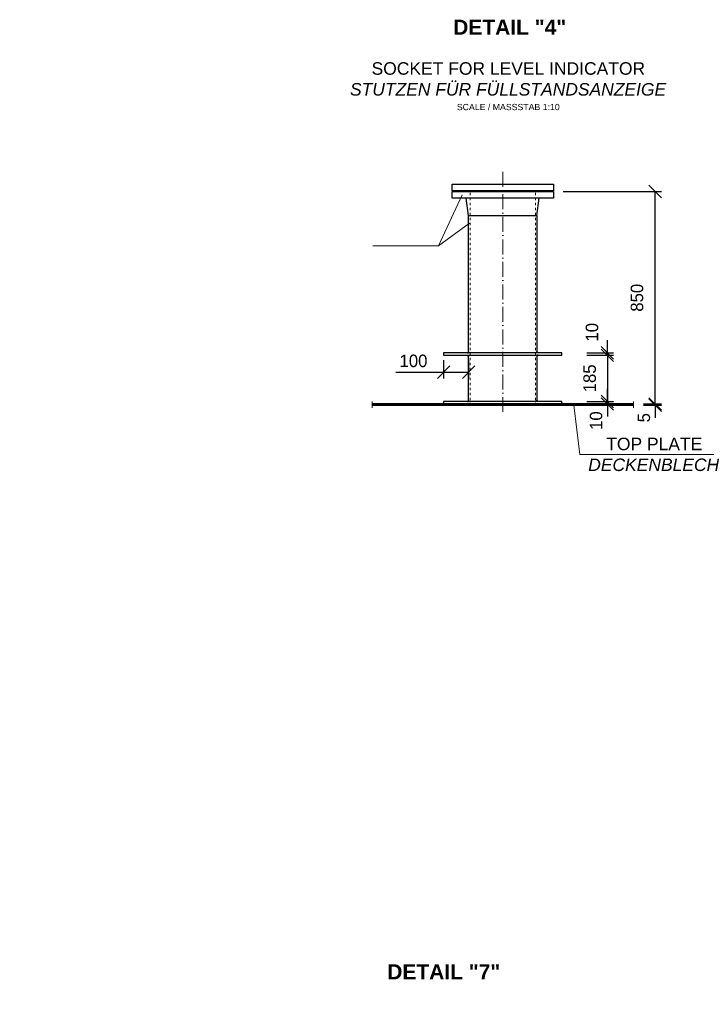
# Model space of a CAD drawing. Header units: millimetres. Extents: x -3395 to 5934498, y -177084 to 63013.
# Tile 10 of 256: x 79729 to 82476, y -172018 to -168079. Entities that reach past the tile are written whole.
import ezdxf

# ---------------------------------------------------------------- set-up
doc = ezdxf.new("R2010")
doc.units = ezdxf.units.MM
doc.linetypes.add('ACAD_ISO10W100', pattern=[18, 12, -3, 0, -3])
doc.linetypes.add('JIS_02_1.0', pattern=[2, 1, -1])
doc.layers.add('Bemaßung', color=7, linetype='Continuous', lineweight=9)
doc.layers.add('Beschriftung', color=7, linetype='Continuous', lineweight=9)
doc.styles.add('LBB3.5M1000', font='isocp.shx', dxfattribs={"height": 3.5})
doc.dimstyles.new('DIN', dxfattribs={"dimtxt": 2.5, "dimasz": 2.5, "dimexe": 1.25, "dimexo": 0.625, "dimtad": 1, "dimtih": 1, "dimdec": 4, "dimdsep": 46, "dimlunit": 6, "dimtxsty": 'Standard', "dimcen": 2.5, "dimadec": 0, "dimazin": 0, "dimtfac": 1, "dimtdec": 4, "dimtmove": 0, "dimatfit": 3, "dimfxl": 0, "dimtvp": 1, "dimtolj": 1, "dimtzin": 0, "dimarcsym": 0})

# ---------------------------------------------------------------- blocks, each defined once
blk = doc.blocks.new('_Oblique')
at = {"color": 0, "linetype": 'ByBlock', "lineweight": -2}
blk.add_line((-0.5, -0.5), (0.5, 0.5), dxfattribs=at)
blk = doc.blocks.new('*D458')
at = {"layer": 'Bemaßung', "color": 0, "lineweight": -2, "transparency": 16777216}
for p, q in [((82080.2, -169606.5), (82080.2, -169556.5)), ((81997.9, -169606.5), (82105.2, -169606.5)), ((81997.9, -169616.5), (82105.2, -169616.5)), ((82080.2, -169616.5), (82080.2, -169606.5)), ((82080.2, -169616.5), (82080.2, -169666.5))]:
    blk.add_line(p, q, dxfattribs=at)
at = {"layer": 'DEFPOINTS', "color": 0, "transparency": 16777216}
for p in [(81897.9, -169606.5), (81897.9, -169616.5), (82080.2, -169606.5)]:
    blk.add_point(p, dxfattribs=at)
at = {"layer": 'Bemaßung', "color": 0, "lineweight": -2, "transparency": 16777216, "xscale": 50, "yscale": 50, "zscale": 50}
for p, rotation in [((82080.2, -169606.5), 270), ((82080.2, -169616.5), 90)]:
    blk.add_blockref('_Oblique', p, dxfattribs=dict(at, rotation=rotation))
at = {"layer": 'Bemaßung', "color": 0, "transparency": 16777216, "insert": (82035.2, -169683), "char_height": 50, "attachment_point": 5, "rotation": 90}
blk.add_mtext('\\A1;10', dxfattribs=at)
blk = doc.blocks.new('*D459')
at = {"layer": 'Bemaßung', "color": 0, "lineweight": -2, "transparency": 16777216}
for p, q in [((81997.9, -169421.5), (82105.2, -169421.5)), ((82080.2, -169421.5), (82080.2, -169606.5)), ((81997.9, -169606.5), (82105.2, -169606.5))]:
    blk.add_line(p, q, dxfattribs=at)
at = {"layer": 'DEFPOINTS', "color": 0, "transparency": 16777216}
for p in [(81897.9, -169421.5), (81897.9, -169606.5), (82080.2, -169606.5)]:
    blk.add_point(p, dxfattribs=at)
at = {"layer": 'Bemaßung', "color": 0, "lineweight": -2, "transparency": 16777216, "xscale": 50, "yscale": 50, "zscale": 50}
for p, rotation in [((82080.2, -169421.5), 90), ((82080.2, -169606.5), 270)]:
    blk.add_blockref('_Oblique', p, dxfattribs=dict(at, rotation=rotation))
at = {"layer": 'Bemaßung', "color": 0, "transparency": 16777216, "insert": (82009.5, -169514), "char_height": 50, "attachment_point": 5, "rotation": 90}
blk.add_mtext('\\A1;185', dxfattribs=at)
blk = doc.blocks.new('*D460')
at = {"layer": 'Bemaßung', "color": 0, "lineweight": -2, "transparency": 16777216}
for p, q in [((82271.3, -169616.5), (82271.3, -169566.5)), ((82224.2, -169616.5), (82296.3, -169616.5)), ((82271.3, -169621.5), (82271.3, -169616.5)), ((82224.2, -169621.5), (82296.3, -169621.5)), ((82271.3, -169621.5), (82271.3, -169671.5))]:
    blk.add_line(p, q, dxfattribs=at)
at = {"layer": 'DEFPOINTS', "color": 0, "transparency": 16777216}
for p in [(82184.2, -169616.5), (82271.3, -169616.5), (82184.2, -169621.5)]:
    blk.add_point(p, dxfattribs=at)
at = {"layer": 'Bemaßung', "color": 0, "lineweight": -2, "transparency": 16777216, "xscale": 50, "yscale": 50, "zscale": 50}
for p, rotation in [((82271.3, -169616.5), 270), ((82271.3, -169621.5), 90)]:
    blk.add_blockref('_Oblique', p, dxfattribs=dict(at, rotation=rotation))
at = {"layer": 'Bemaßung', "color": 0, "transparency": 16777216, "insert": (82226.3, -169671.5), "char_height": 50, "attachment_point": 5, "rotation": 90}
blk.add_mtext('\\A1;5', dxfattribs=at)
blk = doc.blocks.new('*D461')
at = {"layer": 'Bemaßung', "color": 0, "lineweight": -2, "transparency": 16777216}
for p, q in [((82080.2, -169411.5), (82080.2, -169361.5)), ((81997.9, -169411.5), (82105.2, -169411.5)), ((81997.9, -169421.5), (82105.2, -169421.5)), ((82080.2, -169421.5), (82080.2, -169411.5)), ((82080.2, -169421.5), (82080.2, -169471.5))]:
    blk.add_line(p, q, dxfattribs=at)
at = {"layer": 'DEFPOINTS', "color": 0, "transparency": 16777216}
for p in [(81897.9, -169411.5), (81897.9, -169421.5), (82080.2, -169411.5)]:
    blk.add_point(p, dxfattribs=at)
at = {"layer": 'Bemaßung', "color": 0, "lineweight": -2, "transparency": 16777216, "xscale": 50, "yscale": 50, "zscale": 50}
for p, rotation in [((82080.2, -169411.5), 270), ((82080.2, -169421.5), 90)]:
    blk.add_blockref('_Oblique', p, dxfattribs=dict(at, rotation=rotation))
at = {"layer": 'Bemaßung', "color": 0, "transparency": 16777216, "insert": (82018.7, -169329.5), "char_height": 50, "attachment_point": 5, "rotation": 90}
blk.add_mtext('\\A1;10', dxfattribs=at)
blk = doc.blocks.new('*D462')
at = {"layer": 'Bemaßung', "color": 0, "lineweight": -2, "transparency": 16777216}
for p, q in [((81903.9, -168766.5), (82296.3, -168766.5)), ((82271.3, -169616.5), (82271.3, -168766.5)), ((82224.2, -169616.5), (82296.3, -169616.5))]:
    blk.add_line(p, q, dxfattribs=at)
at = {"layer": 'DEFPOINTS', "color": 0, "transparency": 16777216}
for p in [(81863.9, -168766.5), (82271.3, -168766.5), (82184.2, -169616.5)]:
    blk.add_point(p, dxfattribs=at)
at = {"layer": 'Bemaßung', "color": 0, "lineweight": -2, "transparency": 16777216, "xscale": 50, "yscale": 50, "zscale": 50}
for p, rotation in [((82271.3, -168766.5), 90), ((82271.3, -169616.5), 270)]:
    blk.add_blockref('_Oblique', p, dxfattribs=dict(at, rotation=rotation))
at = {"layer": 'Bemaßung', "color": 0, "transparency": 16777216, "insert": (82198.8, -169191.5), "char_height": 50, "attachment_point": 5, "rotation": 90}
blk.add_mtext('\\A1;850', dxfattribs=at)
blk = doc.blocks.new('*D463')
at = {"layer": 'Bemaßung', "color": 0, "lineweight": -2, "transparency": 16777216}
for p, q in [((81424.9, -169441.5), (81424.9, -169514.3)), ((81524.9, -169441.5), (81524.9, -169514.3)), ((81234.4, -169489.3), (81424.9, -169489.3)), ((81424.9, -169489.3), (81524.9, -169489.3))]:
    blk.add_line(p, q, dxfattribs=at)
at = {"layer": 'DEFPOINTS', "color": 0, "transparency": 16777216}
for p in [(81424.9, -169421.5), (81524.9, -169421.5), (81524.9, -169489.3)]:
    blk.add_point(p, dxfattribs=at)
at = {"layer": 'Bemaßung', "color": 0, "lineweight": -2, "transparency": 16777216, "xscale": 50, "yscale": 50, "zscale": 50, "rotation": 180}
blk.add_blockref('_Oblique', (81424.9, -169489.3), dxfattribs=at)
at = {"layer": 'Bemaßung', "color": 0, "lineweight": -2, "transparency": 16777216, "xscale": 50, "yscale": 50, "zscale": 50}
blk.add_blockref('_Oblique', (81524.9, -169489.3), dxfattribs=at)
at = {"layer": 'Bemaßung', "color": 0, "transparency": 16777216, "insert": (81304.4, -169444.3), "char_height": 50, "attachment_point": 5}
blk.add_mtext('\\A1;100', dxfattribs=at)

msp = doc.modelspace()

# ---------------------------------------------------------------- hatches: boundary and pattern name
h = msp.add_hatch(color=256)
h.dxf.hatch_style = 1
h.paths.add_polyline_path([(81519.94983, -169411.51003), (81524.94983, -169411.51003), (81524.94983, -169406.51003)])
h = msp.add_hatch(color=256)
h.dxf.hatch_style = 1
h.paths.add_polyline_path([(81519.94983, -169421.51003), (81524.94983, -169421.51003), (81524.94983, -169426.51003)])
h = msp.add_hatch(color=256)
h.dxf.hatch_style = 1
h.paths.add_polyline_path([(81802.94983, -169411.51003), (81797.94983, -169411.51003), (81797.94983, -169406.51003)])
h = msp.add_hatch(color=256)
h.dxf.hatch_style = 1
h.paths.add_polyline_path([(81802.94983, -169421.51003), (81797.94983, -169421.51003), (81797.94983, -169426.51003)])
h = msp.add_hatch()
h.set_pattern_fill('ANSI31', color=0)
h.set_pattern_definition([(45, (670.8447, 0), (-2.24506403, 2.24506403), [])])
h.paths.add_polyline_path([(81530.54983, -169616.51003), (81424.94983, -169616.51003), (81138.7417, -169616.51003), (81138.7417, -169621.51003), (81530.54983, -169621.51003)])
h.paths.add_polyline_path([(81661.44983, -169616.51003), (81530.54983, -169616.51003), (81530.54983, -169621.51003), (81661.44983, -169621.51003)])
h.paths.add_polyline_path([(81792.34983, -169616.51003), (81661.44983, -169616.51003), (81661.44983, -169621.51003), (81792.34983, -169621.51003)])
h.paths.add_polyline_path([(82184.15797, -169616.51003), (81792.34983, -169616.51003), (81792.34983, -169621.51003), (82184.15797, -169621.51003)])
h = msp.add_hatch(color=256)
h.dxf.hatch_style = 1
h.paths.add_polyline_path([(81419.94983, -169616.51003), (81424.94983, -169616.51003), (81424.94983, -169611.51003)])
h = msp.add_hatch(color=256)
h.dxf.hatch_style = 1
h.paths.add_polyline_path([(81519.94983, -169606.51003), (81524.94983, -169606.51003), (81524.94983, -169601.51003)])
h = msp.add_hatch(color=256)
h.dxf.hatch_style = 1
h.paths.add_polyline_path([(81802.94983, -169606.51003), (81797.94983, -169606.51003), (81797.94983, -169601.51003)])
h = msp.add_hatch(color=256)
h.dxf.hatch_style = 1
h.paths.add_polyline_path([(81902.94983, -169616.51003), (81897.94983, -169616.51003), (81897.94983, -169611.51003)])

# ---------------------------------------------------------------- linework, layer by layer
at = {"linetype": 'ACAD_ISO10W100', "lineweight": 18, "ltscale": 5}
for p, q in [((81661.44983, -168687.51003), (81661.44983, -169671.51003)), ((81138.7417, -169606.51003), (81138.7417, -169631.51003)), ((82184.15797, -169631.51003), (82184.15797, -169606.51003))]:
    msp.add_line(p, q, dxfattribs=at)
at = {"linetype": 'Continuous', "lineweight": -2, "ltscale": 10}
for p, q in [((81524.94983, -168862.51003), (81515.34521, -168792.51003)), ((81797.94983, -168862.51003), (81807.34521, -168792.51003))]:
    msp.add_line(p, q, dxfattribs=at)
for p, q in [((82184.15797, -169616.51003), (81138.7417, -169616.51003)), ((81138.7417, -169621.51003), (82184.15797, -169621.51003))]:
    msp.add_line(p, q)
for points in [[(81863.94983, -168763.51003), (81458.94983, -168763.51003), (81458.94983, -168737.51003), (81863.94983, -168737.51003)], [(81863.94983, -168792.51003), (81458.94983, -168792.51003), (81458.94983, -168766.51003), (81863.94983, -168766.51003)]]:
    msp.add_lwpolyline(points, close=True, dxfattribs=at)
at = {"linetype": 'JIS_02_1.0', "lineweight": 18, "ltscale": 10}
for points in [[(81530.54983, -169621.51003), (81530.54983, -168766.51003)], [(81792.34983, -169621.51003), (81792.34983, -168766.51003)]]:
    msp.add_lwpolyline(points, dxfattribs=at)
for points in [[(81524.94983, -169411.51003), (81524.94983, -168862.51003), (81797.94983, -168862.51003), (81797.94983, -169411.51003)], [(81524.94983, -169606.51003), (81524.94983, -169421.51003)], [(81797.94983, -169421.51003), (81797.94983, -169606.51003)]]:
    msp.add_lwpolyline(points)
for points in [[(81424.94983, -169421.51003), (81897.94983, -169421.51003), (81897.94983, -169411.51003), (81424.94983, -169411.51003)], [(81519.94983, -169411.51003), (81524.94983, -169411.51003), (81524.94983, -169406.51003)], [(81519.94983, -169421.51003), (81524.94983, -169421.51003), (81524.94983, -169426.51003)], [(81802.94983, -169411.51003), (81797.94983, -169411.51003), (81797.94983, -169406.51003)], [(81802.94983, -169421.51003), (81797.94983, -169421.51003), (81797.94983, -169426.51003)], [(81419.94983, -169616.51003), (81424.94983, -169616.51003), (81424.94983, -169611.51003)], [(81424.94983, -169616.51003), (81897.94983, -169616.51003), (81897.94983, -169606.51003), (81424.94983, -169606.51003)], [(81519.94983, -169606.51003), (81524.94983, -169606.51003), (81524.94983, -169601.51003)], [(81802.94983, -169606.51003), (81797.94983, -169606.51003), (81797.94983, -169601.51003)], [(81902.94983, -169616.51003), (81897.94983, -169616.51003), (81897.94983, -169611.51003)]]:
    msp.add_lwpolyline(points, close=True)
at = {"layer": 'Beschriftung'}
for p, q in [((81404.59222, -168983.18492), (81498.69296, -168779.27405)), ((81404.59222, -168983.18492), (81527.95532, -168893.31667)), ((81142.31667, -168983.18492), (81404.59222, -168983.18492)), ((81970.322, -169818.61212), (81946.14232, -169621.51003)), ((81970.322, -169818.61212), (82556.82393, -169818.61212))]:
    msp.add_line(p, q, dxfattribs=at)

# ---------------------------------------------------------------- texts
at = {"layer": 'Beschriftung', "attachment_point": 1, "style": 'LBB3.5M1000'}
for s, insert, char_height, width in [('\\pi172.05;{\\fArial|b1|i0|c0|p34;DETAIL "2"}', (76155.7689, -168079.01598), 60, 785.9141179), ('\\pi172.05;{\\fArial|b1|i0|c0|p34;DETAIL "3"}', (78401.87482, -168079.01598), 60, 785.9141179), ('\\pi172.05;{\\fArial|b1|i0|c0|p34;DETAIL "4"}', (81291.44668, -168079.01598), 60, 785.9141179), ('\\pi18.912;{\\fArial|b0|i0|c0|p34;COLLECTING SOCKET\\P\\pi85.675;\\fArial|b0|i1|c0|p34;SAMMELSTUTZEN\\P\\pi66.34;\\fArial|b0|i0|c0|p34;\\H0.8x;SCALE / MASSSTAB 1:10}', (76155.7689, -168249.21531), 50, 785.9141179), ('\\pi142.14;{\\fArial|b0|i0|c0|p34;PUMP SOCKET\\P\\pi82.793;\\fArial|b0|i1|c0|p34;PUMPENSTUTZEN\\P\\pi66.34;\\fArial|b0|i0|c0|p34;\\H0.8x;SCALE / MASSSTAB 1:10}', (78401.87482, -168249.21531), 50, 785.9141179), ('\\pi105.44;{\\fArial|b0|i0|c0|p34;SOCKET FOR LEVEL INDICATOR\\P\\pi18.999;\\fArial|b0|i1|c0|p34;STUTZEN FÜR FÜLLSTANDSANZEIGE\\P\\pi446.55;\\fArial|b0|i0|c0|p34;\\H0.5x;SCALE / MASSSTAB 1:10}', (81031.34921, -168249.21531), 50, 1301.3679194), ('\\pi196.13;{\\fArial|b0|i0|c0|p34;SOCKET FOR FILLING PIPE\\P\\pi212.42;\\fArial|b0|i1|c0|p34;STUTZEN FÜR FÜLLROHR\\P\\pi446.55;\\fArial|b0|i0|c0|p34;\\H0.5x;SCALE / MASSSTAB 1:10}', (82389.25601, -168249.21531), 50, 1301.3679194), ('\\pi75.491;{\\fArial|b0|i0|c0|p34;TOP PLATE\\P\\pi3.3734;\\fArial|b0|i1|c0|p34;DECKENBLECH}', (77519.83445, -169751.32303), 50, 529.8709739), ('\\pi75.491;{\\fArial|b0|i0|c0|p34;TOP PLATE\\P\\pi3.3734;\\fArial|b0|i1|c0|p34;DECKENBLECH}', (82000.1272, -169751.32303), 50, 529.8709739), ('\\pi96.25;{\\fArial|b0|i0|c0|p34;SOCKET FOR TANKVENTILATION\\P\\pi73.416;\\fArial|b0|i1|c0|p34;STUTZEN FÜR TANKENTLÜFTUNG\\P\\pi446.55;\\fArial|b0|i0|c0|p34;\\H0.5x;SCALE / MASSSTAB 1:10}', (75865.54442, -170693.73097), 50, 1301.3679194), ('\\pi172.05;{\\fArial|b1|i0|c0|p34;DETAIL "7"}', (81027.57958, -171858.136), 60, 785.9141179)]:
    msp.add_mtext(s, dxfattribs=dict(at, insert=insert, char_height=char_height, width=width))

# ---------------------------------------------------------------- dimensions: what is measured, and where the dimension line sits
at = {"layer": 'Bemaßung'}
for base, p1, p2, override, picture, middle in [((82271.26684, -168766.51003), (82184.15797, -169616.51003), (81863.94983, -168766.51003), {"dimscale": 20, "dimexo": 2, "dimgap": 1, "dimdec": 2, "dimblk1": 'Oblique', "dimblk2": 'Oblique', "dimsah": 1, "dimtdec": 2, "dimtmove": 2}, '*D462', (82198.79238, -169191.51003)), ((82080.20709, -169411.51003), (81897.94983, -169421.51003), (81897.94983, -169411.51003), {"dimscale": 20, "dimexo": 5, "dimgap": 1, "dimdec": 2, "dimblk1": 'Oblique', "dimblk2": 'Oblique', "dimsah": 1, "dimtdec": 2, "dimtmove": 1}, '*D461', (82063.71597, -169329.50948)), ((82080.20709, -169606.51003), (81897.94983, -169421.51003), (81897.94983, -169606.51003), {"dimscale": 20, "dimexo": 5, "dimgap": 1, "dimdec": 2, "dimblk1": 'Oblique', "dimblk2": 'Oblique', "dimsah": 1, "dimtdec": 2, "dimtmove": 2}, '*D459', (82009.48082, -169514.01003)), ((82080.20709, -169606.51003), (81897.94983, -169616.51003), (81897.94983, -169606.51003), {"dimscale": 20, "dimexo": 5, "dimgap": 1, "dimdec": 2, "dimblk1": 'Oblique', "dimblk2": 'Oblique', "dimsah": 1, "dimtdec": 2, "dimtmove": 1}, '*D458', (82080.20709, -169683.00207)), ((82271.26684, -169616.51003), (82184.15797, -169621.51003), (82184.15797, -169616.51003), {"dimscale": 20, "dimexo": 2, "dimgap": 1, "dimdec": 2, "dimblk1": 'Oblique', "dimblk2": 'Oblique', "dimsah": 1, "dimtdec": 2, "dimtmove": 1}, '*D460', (82271.26684, -169671.51003))]:
    dim = msp.add_linear_dim(base=base, p1=p1, p2=p2, angle=90, dimstyle='DIN', override=override, dxfattribs=at)
    dim.commit()
    dim.dimension.update_dxf_attribs({"geometry": picture, "text_midpoint": middle, "dimtype": 160})
dim = msp.add_linear_dim(base=(81524.94983, -169489.32499), p1=(81424.94983, -169421.51003), p2=(81524.94983, -169421.51003), dimstyle='DIN', override={"dimscale": 20, "dimexo": 1, "dimgap": 1, "dimdec": 2, "dimblk1": 'Oblique', "dimblk2": 'Oblique', "dimsah": 1, "dimtdec": 2, "dimtmove": 1}, dxfattribs=at)
dim.commit()
dim.dimension.update_dxf_attribs({"geometry": '*D463', "text_midpoint": (81304.41644, -169489.32499), "dimtype": 160})

doc.saveas('drawing.dxf')
